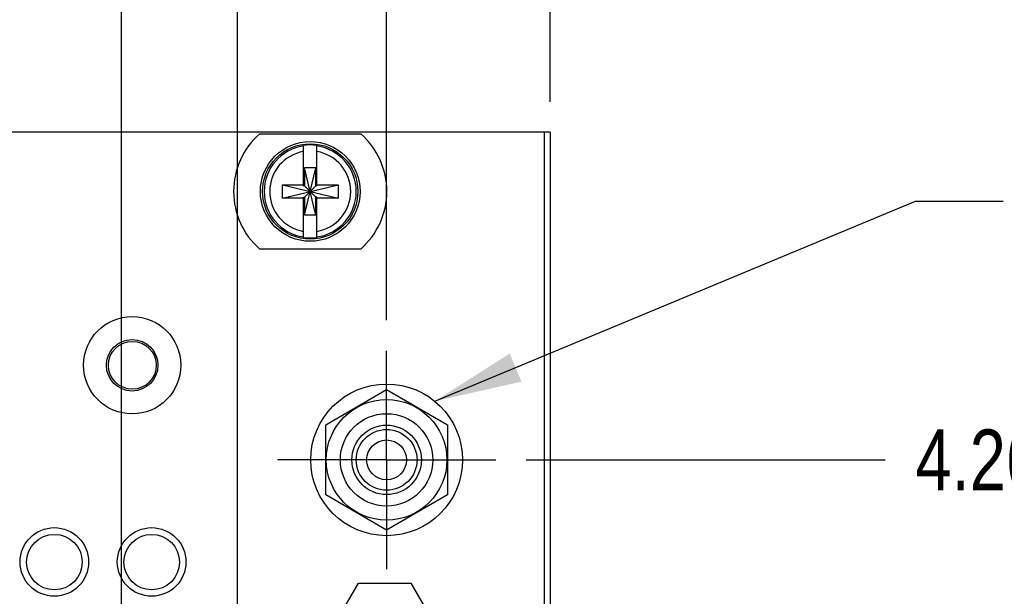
# Model space of a CAD drawing. Header units: inches. Extents: x 0.2 to 16.8, y 0.2 to 10.8.
# Tile 5 of 13: x 9 to 11, y 7 to 8.2. Entities that reach past the tile are written whole.
import ezdxf

# ---------------------------------------------------------------- set-up
doc = ezdxf.new("R2010")
doc.units = ezdxf.units.IN
doc.header["$LTSCALE"] = 0.935
doc.header["$MEASUREMENT"] = 0
doc.linetypes.add('CENTER', pattern=[0.6, 0.375, -0.075, 0.075, -0.075])
doc.layers.get('0').update_dxf_attribs({"linetype": 'CONTINUOUS'})
for name, color, linetype in [('DEFAULT_1', 7, 'CENTER'), ('DETAIL', 7, 'CONTINUOUS'), ('DIMENSIONS', 7, 'CONTINUOUS')]:
    doc.layers.add(name, color=color, linetype=linetype)
doc.styles.get("Standard").update_dxf_attribs({"font": 'txt', "width": 0.8})
doc.dimstyles.new('DIMSTYLE_1', dxfattribs={"dimtxt": 0.125, "dimasz": 0.18, "dimexe": 0.125, "dimexo": 0.0625, "dimgap": 0.03125, "dimtad": 0, "dimtih": 1, "dimtoh": 1, "dimdec": 3, "dimzin": 4, "dimdsep": 46, "dimtxsty": 'STANDARD', "dimblk": '_FILLED', "dimblk1": '_FILLED', "dimblk2": '_FILLED', "dimcen": 0.09, "dimadec": 0, "dimazin": 0, "dimtp": 0.001, "dimtm": 0.001, "dimtfac": 1, "dimtdec": 3, "dimtofl": 0, "dimtmove": 0, "dimatfit": 3, "dimldrblk": '_FILLED', "dimfxl": 1, "dimtolj": 1, "dimtzin": 4, "dimarcsym": 0})
doc.dimstyles.get("Standard").update_dxf_attribs({"dimtxt": 0.125, "dimasz": 0.18, "dimexe": 0.125, "dimexo": 0.0625, "dimgap": 0.09, "dimtad": 0, "dimtih": 1, "dimtoh": 1, "dimdec": 3, "dimzin": 4, "dimdsep": 46, "dimtxsty": 'STANDARD', "dimblk": '_FILLED', "dimblk1": '_FILLED', "dimblk2": '_FILLED', "dimcen": 0.09, "dimadec": 0, "dimazin": 0, "dimtol": 1, "dimtp": 0.01, "dimtm": 0.01, "dimtfac": 1, "dimtdec": 3, "dimtofl": 0, "dimtmove": 0, "dimatfit": 3, "dimldrblk": '_FILLED', "dimfxl": 1, "dimtolj": 1, "dimtzin": 4, "dimarcsym": 0})

# ---------------------------------------------------------------- blocks, each defined once
blk = doc.blocks.new('*D4')
at = {"layer": 'DIMENSIONS', "color": 2, "linetype": 'CONTINUOUS'}
blk.add_line((9.9957, 7.3169), (10.7331, 7.3169), dxfattribs=at)
at = {"layer": 'DIMENSIONS', "color": 2, "linetype": 'CONTINUOUS', "insert": (10.7956, 7.3794), "char_height": 0.125, "width": 1.425, "attachment_point": 1, "line_spacing_factor": 0.9}
blk.add_mtext('4.269{\\Ftxt.shx;\\W1.000000;\\H0.125000; }[108.42]', dxfattribs=at)
blk = doc.blocks.new('_FILLED')
at = {"color": 0, "linetype": 'BYBLOCK'}
blk.add_solid([(0, 0), (-1, 0.174), (-1, -0.174)], dxfattribs=at)
blk = doc.blocks.new('*D8')
at = {"layer": 'DIMENSIONS', "color": 2, "linetype": 'CONTINUOUS'}
for p, q in [((9.4018, 5.7315), (9.4018, 8.6785)), ((9.1904, 5.6576), (9.4018, 5.7315)), ((9.1904, 5.4559), (9.1904, 5.6576))]:
    blk.add_line(p, q, dxfattribs=at)
at = {"layer": 'DIMENSIONS', "color": 2, "linetype": 'CONTINUOUS', "insert": (9.3393, 8.741), "char_height": 0.125, "width": 1.125, "attachment_point": 1, "rotation": 90, "line_spacing_factor": 0.9}
blk.add_mtext('.361{\\Ftxt.shx;\\W1.000000;\\H0.125000; }[9.18]', dxfattribs=at)
blk = doc.blocks.new('*D9')
at = {"layer": 'DIMENSIONS', "color": 2, "linetype": 'CONTINUOUS'}
blk.add_line((9.1636, 6.8616), (9.1636, 8.6785), dxfattribs=at)
at = {"layer": 'DIMENSIONS', "color": 2, "linetype": 'CONTINUOUS', "insert": (9.1011, 8.741), "char_height": 0.125, "width": 1.425, "attachment_point": 1, "rotation": 90, "line_spacing_factor": 0.9}
blk.add_mtext('2X .388{\\Ftxt.shx;\\W1.000000;\\H0.125000; }[9.86]', dxfattribs=at)
blk = doc.blocks.new('*D10')
at = {"layer": 'DIMENSIONS', "color": 2, "linetype": 'CONTINUOUS'}
blk.add_line((8.8286, 6.8616), (8.8286, 8.6785), dxfattribs=at)
at = {"layer": 'DIMENSIONS', "color": 2, "linetype": 'CONTINUOUS', "insert": (8.7661, 8.741), "char_height": 0.125, "width": 1.525, "attachment_point": 1, "rotation": 90, "line_spacing_factor": 0.9}
blk.add_mtext('2X .723{\\Ftxt.shx;\\W1.000000;\\H0.125000; }[18.36]', dxfattribs=at)
blk = doc.blocks.new('*D11')
at = {"layer": 'DIMENSIONS', "color": 2, "linetype": 'CONTINUOUS'}
blk.add_line((9.7086, 7.604), (9.7086, 8.6785), dxfattribs=at)
at = {"layer": 'DIMENSIONS', "color": 2, "linetype": 'CONTINUOUS', "insert": (9.6461, 8.741), "char_height": 0.125, "width": 1.425, "attachment_point": 1, "rotation": 90, "line_spacing_factor": 0.9}
blk.add_mtext('2X .157{\\Ftxt.shx;\\W1.000000;\\H0.125000; }[3.99]', dxfattribs=at)
blk = doc.blocks.new('*D13')
at = {"layer": 'DIMENSIONS', "color": 2, "linetype": 'CONTINUOUS'}
blk.add_line((6.8586, 8.0535), (6.8586, 8.6785), dxfattribs=at)
at = {"layer": 'DIMENSIONS', "color": 2, "linetype": 'CONTINUOUS', "insert": (6.7961, 8.741), "char_height": 0.125, "width": 1.225, "attachment_point": 1, "rotation": 90, "line_spacing_factor": 0.9}
blk.add_mtext('2.693{\\Ftxt.shx;\\W1.000000;\\H0.125000; }[68.4]', dxfattribs=at)
blk = doc.blocks.new('*D14')
at = {"layer": 'DIMENSIONS', "color": 2, "linetype": 'CONTINUOUS'}
blk.add_line((10.0446, 8.0535), (10.0446, 8.6785), dxfattribs=at)
at = {"layer": 'DIMENSIONS', "color": 2, "linetype": 'CONTINUOUS', "insert": (9.9821, 8.741), "char_height": 0.125, "width": 1.225, "attachment_point": 1, "rotation": 90, "line_spacing_factor": 0.9}
blk.add_mtext('.493{\\Ftxt.shx;\\W1.000000;\\H0.125000; }[12.52]', dxfattribs=at)

msp = doc.modelspace()

# ---------------------------------------------------------------- linework, layer by layer
at = {"color": 7, "linetype": 'CONTINUOUS'}
for p, q in [((10.0446, 7.991), (6.8586, 7.991)), ((9.4479, 7.9875), (9.6554, 7.9875)), ((10.0326, 7.991), (10.0326, 3.8553)), ((10.0446, 7.991), (10.0446, 3.8553)), ((9.5378, 7.8807), (9.5378, 7.9636)), ((9.5654, 7.8807), (9.5654, 7.9636)), ((9.5399, 7.8205), (9.5633, 7.9175)), ((9.5399, 7.9175), (9.5399, 7.8807)), ((9.5633, 7.8205), (9.5399, 7.9175)), ((9.5633, 7.9175), (9.5399, 7.9175)), ((9.5633, 7.8807), (9.5633, 7.9175)), ((9.4945, 7.8552), (9.4945, 7.8828)), ((9.4945, 7.8552), (9.6087, 7.8828)), ((9.4945, 7.8828), (9.5378, 7.8828)), ((9.4945, 7.8828), (9.6087, 7.8552)), ((9.5378, 7.8807), (9.5399, 7.8807)), ((9.5399, 7.8573), (9.5633, 7.8807)), ((9.5399, 7.8807), (9.5633, 7.8573)), ((9.5654, 7.8807), (9.5633, 7.8807)), ((9.5654, 7.8828), (9.6087, 7.8828)), ((9.6087, 7.8828), (9.6087, 7.8552)), ((9.5378, 7.8552), (9.4945, 7.8552)), ((9.5378, 7.7743), (9.5378, 7.8573)), ((9.5378, 7.8573), (9.5399, 7.8573)), ((9.5399, 7.8573), (9.5399, 7.8205)), ((9.5633, 7.8205), (9.5633, 7.8573)), ((9.5654, 7.8573), (9.5633, 7.8573)), ((9.5654, 7.7743), (9.5654, 7.8573)), ((9.6087, 7.8552), (9.5654, 7.8552)), ((9.5633, 7.8205), (9.5399, 7.8205)), ((9.6554, 7.7505), (9.4479, 7.7505)), ((9.5836, 7.3891), (9.7086, 7.4613)), ((9.7086, 7.4613), (9.8336, 7.3891)), ((9.5836, 7.2448), (9.5836, 7.3891)), ((9.8336, 7.3891), (9.8336, 7.2448)), ((9.7086, 7.1726), (9.5836, 7.2448)), ((9.8336, 7.2448), (9.7086, 7.1726)), ((9.5966, 6.97), (9.6506, 7.0635)), ((9.6506, 7.0635), (9.7586, 7.0635)), ((9.7586, 7.0635), (9.8126, 6.97))]:
    msp.add_line(p, q, dxfattribs=at)
for centre, radius in [((9.5516, 7.869), 0.1025), ((9.5516, 7.869), 0.098), ((9.1856, 7.5115), 0.1), ((9.1856, 7.5115), 0.053), ((9.186, 7.5115), 0.0492), ((9.7086, 7.3169), 0.156), ((9.7086, 7.3169), 0.124), ((9.7086, 7.3169), 0.095), ((9.7086, 7.3169), 0.0715), ((9.7086, 7.3169), 0.0625), ((9.7086, 7.3169), 0.041), ((9.0256, 7.107), 0.0705), ((9.2256, 7.107), 0.0705), ((9.0258, 7.1066), 0.0571), ((9.2258, 7.1066), 0.0571)]:
    msp.add_circle(centre, radius, dxfattribs=at)
for radius, start, end in [(0.1575, 131.203, 228.797), (0.1575, 311.203, 48.797), (0.0947, 98.3637, 261.6363), (0.0956, 81.7166, 98.2834), (0.0947, 278.3637, 81.6363), (0.0832, 99.5336, 260.4664), (0.0832, 279.5336, 80.4664), (0.0956, 261.7166, 278.2834)]:
    msp.add_arc((9.5516, 7.869), radius, start, end, dxfattribs=at)
at = {"layer": 'DEFAULT_1', "color": 7, "linetype": 'CENTER'}
for q in [(9.7086, 7.5415), (9.484, 7.3169), (9.7086, 7.0923), (9.9332, 7.3169)]:
    msp.add_line((9.7086, 7.3169), q, dxfattribs=at)

# ---------------------------------------------------------------- dimensions: what is measured, and where the dimension line sits
at = {"layer": 'DIMENSIONS', "color": 2, "linetype": 'CONTINUOUS'}
for feature_location, offset, origin, picture, middle in [((8.8286, 6.8616), (0, 1.8169), (9.5516, 6.7991), '*D10', (8.8286, 9.5035)), ((9.1636, 6.8616), (0, 1.8169), (9.5516, 6.7991), '*D9', (9.1636, 9.4535)), ((9.7086, 7.604), (0, 1.0745), (9.5516, 7.5415), '*D11', (9.7086, 9.4535))]:
    dim = msp.add_ordinate_dim(feature_location=feature_location, offset=offset, dtype=1, origin=origin, text='2X <>', dimstyle='DIMSTYLE_1', dxfattribs=at)
    dim.commit()
    dim.dimension.update_dxf_attribs({"geometry": picture, "text_midpoint": middle})
for feature_location, offset, dtype, origin, picture, middle in [((6.8586, 8.0535), (0, 0.625), 1, (9.5516, 7.991), '*D13', (6.8586, 9.3535)), ((10.0446, 8.0535), (0, 0.625), 1, (9.5516, 7.991), '*D14', (10.0446, 9.3535)), ((9.1903792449, 5.455896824), (0.2114168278, 3.222586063), 0, (9.5516123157, 5.393396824), '*D8', (9.4017960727, 9.303482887)), ((9.9957, 7.3169), (0.7374, 0), 0, (9.9332, 3.0483), '*D4', (11.5081, 7.3169))]:
    dim = msp.add_ordinate_dim(feature_location=feature_location, offset=offset, dtype=dtype, origin=origin, dimstyle='DIMSTYLE_1', dxfattribs=at)
    dim.commit()
    dim.dimension.update_dxf_attribs({"geometry": picture, "text_midpoint": middle})

# ---------------------------------------------------------------- leaders
at = {"layer": 'DETAIL', "color": 2, "linetype": 'CONTINUOUS'}
msp.add_leader([(9.8076, 7.4375), (10.7956, 7.8489), (10.9756, 7.8489)], dimstyle='STANDARD', override={"dimtad": 0}, dxfattribs=at)

doc.saveas('drawing.dxf')
